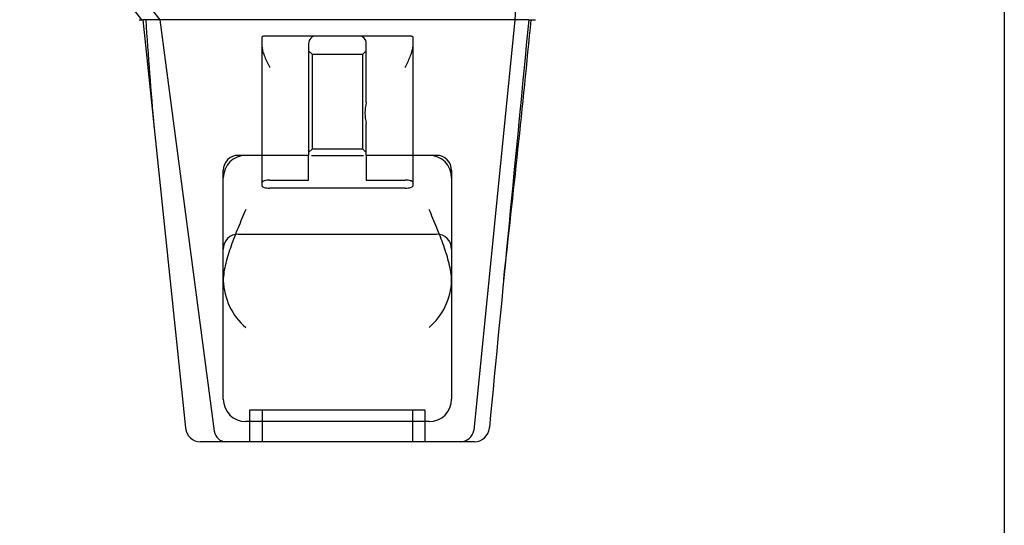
# Model space of a CAD drawing. Header units: inches. Extents: x 1 to 359, y -2 to 239.
# Tile 37 of 68: x 104.48 to 108.4, y 204.13 to 206.14. Entities that reach past the tile are written whole.
import ezdxf
from ezdxf.enums import TextEntityAlignment as Align
from ezdxf.lldxf.tags import DXFTag

# ---------------------------------------------------------------- set-up
doc = ezdxf.new("R2010")
doc.units = ezdxf.units.IN
doc.header["$MEASUREMENT"] = 0
doc.layers.add('Default', color=7, linetype='Continuous')
doc.layers.add('HAN13068', color=7, linetype='Continuous')
doc.styles.add('SEACAD_Times_New_Roman', font='times.ttf')
tags = doc.linetypes.add('HIDDEN2', pattern=[0.1875, 0.125, -0.0625]).pattern_tags.tags
tags[6:7] = [DXFTag(74, 4), DXFTag(75, 0), DXFTag(340, '0'), DXFTag(46, 0.0), DXFTag(50, 0.0), DXFTag(44, 0.0), DXFTag(45, 0.0)]
tags[4:5] = [DXFTag(74, 4), DXFTag(75, 0), DXFTag(340, '0'), DXFTag(46, 0.0), DXFTag(50, 0.0), DXFTag(44, 0.0), DXFTag(45, 0.0)]
doc.dimstyles.new('HAMMOND_(STH_-_300x200)', dxfattribs={"dimtxt": 1.5, "dimasz": 1.875, "dimexe": 0.75, "dimexo": 0.75, "dimgap": 0.375, "dimtad": 0, "dimtih": 1, "dimtoh": 1, "dimzin": 0, "dimdsep": 46, "dimtxsty": 'SEACAD_Times_New_Roman', "dimblk1": '_SE_FILLED', "dimblk2": '_SE_FILLED', "dimsah": 1, "dimcen": 0.75, "dimadec": 0, "dimazin": 0, "dimtfac": 0.8, "dimtofl": 0, "dimtmove": 0, "dimatfit": 3, "dimfxl": 1, "dimtolj": 1, "dimtzin": 0, "dimarcsym": 0})

# ---------------------------------------------------------------- blocks, each defined once
blk = doc.blocks.new('SE3')
at = {"layer": 'HAN13068', "color": 7, "linetype": 'Continuous'}
for p, q in [((104.7505, 206.493), (105.0341, 206.138)), ((104.9515, 206.138), (104.9662, 206.138)), ((105.0341, 206.138), (104.9662, 206.138)), ((105.0796, 206.138), (105.0341, 206.138)), ((105.0341, 206.138), (105.2496, 204.5)), ((105.1713, 206.138), (105.0796, 206.138)), ((106.4487, 206.138), (105.1713, 206.138)), ((106.4487, 206.138), (106.2846, 204.5026)), ((106.4781, 206.138), (106.4487, 206.138)), ((106.4935, 206.138), (106.4781, 206.138)), ((106.5037, 206.138), (106.4935, 206.138)), ((106.5037, 206.138), (106.5312, 206.138)), ((105.1356, 204.5133), (105.1358, 204.5117)), ((106.3466, 204.5121), (106.3468, 204.5141)), ((105.2954, 204.458), (105.1955, 204.458)), ((106.2323, 204.458), (105.2954, 204.458)), ((106.2869, 204.458), (106.2323, 204.458))]:
    blk.add_line(p, q, dxfattribs=at)
at = {"layer": 'HAN13068', "color": 7, "linetype": 'HIDDEN2'}
for p, q in [((105.4414, 205.4916), (105.4414, 206.0693)), ((105.6564, 206.073), (105.4714, 206.073)), ((105.6264, 206.043), (105.6264, 205.598)), ((105.8264, 206.073), (105.6564, 206.073)), ((106.0114, 206.073), (105.8264, 206.073)), ((105.8564, 205.8085), (105.8564, 206.043)), ((106.0414, 206.0693), (106.0414, 205.4916)), ((105.6414, 205.9991), (105.6264, 206.0141)), ((105.6414, 205.6241), (105.6414, 205.9991)), ((105.8414, 205.9991), (105.6414, 205.9991)), ((105.8564, 206.0141), (105.8414, 205.9991)), ((105.8414, 205.9991), (105.8414, 205.6241)), ((105.8564, 205.598), (105.8564, 205.7252)), ((105.6264, 205.6091), (105.6414, 205.6241)), ((105.6414, 205.6241), (105.8414, 205.6241)), ((105.8414, 205.6241), (105.8564, 205.6091)), ((105.6264, 205.598), (105.3464, 205.598)), ((105.6264, 205.4995), (105.6264, 205.5951)), ((105.6374, 205.598), (105.8455, 205.598)), ((106.1364, 205.598), (105.8564, 205.598)), ((105.8564, 205.5951), (105.8564, 205.4995)), ((105.2864, 204.628), (105.2864, 205.538)), ((106.1964, 205.538), (106.1964, 204.628)), ((105.4414, 205.475), (105.4414, 205.4916)), ((105.4714, 205.4995), (105.6264, 205.4995)), ((105.8564, 205.4995), (106.0114, 205.4995)), ((106.0414, 205.4916), (106.0414, 205.475)), ((106.0114, 205.4676), (105.4714, 205.4676)), ((105.3464, 205.2846), (106.1364, 205.2846)), ((106.0914, 204.583), (105.3914, 204.583)), ((105.3914, 204.583), (105.3914, 204.458)), ((105.4414, 204.583), (105.4414, 204.458)), ((106.0414, 204.458), (106.0414, 204.583)), ((106.0914, 204.458), (106.0914, 204.583)), ((106.1064, 204.538), (105.3764, 204.538))]:
    blk.add_line(p, q, dxfattribs=at)
at = {"layer": 'HAN13068', "color": 7, "linetype": 'Continuous'}
for centre, radius, start, end in [((100.8596, 202.8608), 5.2509, 38.6173, 43.7666), ((44.487, 212.1825), 62.3201, 353.478407, 354.434088), ((105.1955, 204.518), 0.06, 185.9929, 270.0075), ((106.2869, 204.518), 0.06, 269.9911, 354.4242), ((106.2303, 204.5133), 0.0554, 272.131, 348.8293)]:
    blk.add_arc(centre, radius, start, end, dxfattribs=at)
at = {"layer": 'HAN13068', "color": 7, "linetype": 'HIDDEN2'}
for centre, radius, start, end in [((120.8765, 207.1352), 15.9299, 183.5892, 185.13371), ((105.6564, 206.043), 0.03, 90, 180), ((105.8264, 206.043), 0.03, 0, 90), ((106.0108, 205.7668), 0.1599, 164.9117, 195.0883), ((105.3764, 205.508), 0.09, 90, 180), ((105.3464, 205.538), 0.06, 90, 180), ((106.1064, 205.508), 0.09, 0, 90), ((106.1364, 205.538), 0.06, 0, 90), ((105.3464, 205.2246), 0.06, 90, 180), ((106.1364, 205.2246), 0.06, 0, 90), ((105.5456, 205.1089), 0.2593, 182.0981, 229.2851), ((105.9373, 205.1089), 0.2593, 310.7149, 357.9019), ((105.3764, 204.628), 0.09, 180, 270), ((106.1064, 204.628), 0.09, 270, 0)]:
    blk.add_arc(centre, radius, start, end, dxfattribs=at)
at = {"layer": 'HAN13068', "color": 7, "linetype": 'Continuous'}
for points in [[(106.4599, 206.493), (106.4562, 206.3747), (106.4524, 206.2563), (106.4487, 206.138)], [(104.9661, 206.138), (105.0226, 205.5964), (105.0791, 205.0549), (105.1356, 204.5133)], [(106.5037, 206.138), (106.4514, 205.5967), (106.3991, 205.0554), (106.3468, 204.5141)]]:
    blk.add_open_spline(points, degree=3, dxfattribs=at)
at = {"layer": 'HAN13068', "color": 7, "linetype": 'HIDDEN2'}
for points, knots in [([(105.4714, 206.073), (105.4674, 206.073), (105.4635, 206.073), (105.4562, 206.0729), (105.4529, 206.0729), (105.4473, 206.0725), (105.4451, 206.0721), (105.4422, 206.071), (105.4414, 206.0703), (105.4414, 206.0693)], [0, 0, 0, 0, 0.25, 0.25, 0.5, 0.5, 0.75, 0.75, 1, 1, 1, 1]), ([(106.0414, 206.0693), (106.0414, 206.0703), (106.0407, 206.071), (106.0377, 206.0721), (106.0355, 206.0725), (106.0272, 206.0731), (106.0194, 206.073), (106.0114, 206.073)], [0, 0, 0, 0, 0.25, 0.25, 0.5, 0.5, 1, 1, 1, 1]), ([(105.4414, 206.0292), (105.4414, 206.0232), (105.4427, 206.0169), (105.4465, 206.0036), (105.449, 205.9968), (105.4575, 205.9763), (105.4645, 205.962), (105.4714, 205.948)], [0, 0, 0, 0, 0.25, 0.25, 0.5, 0.5, 1, 1, 1, 1]), ([(106.0114, 205.948), (106.0183, 205.962), (106.0253, 205.9763), (106.0338, 205.9968), (106.0363, 206.0036), (106.0402, 206.0169), (106.0414, 206.0232), (106.0414, 206.0292)], [0, 0, 0, 0, 0.5, 0.5, 0.75, 0.75, 1, 1, 1, 1]), ([(105.4714, 205.4995), (105.4674, 205.4995), (105.4634, 205.4993), (105.4561, 205.4984), (105.4528, 205.4978), (105.4446, 205.4956), (105.4414, 205.4936), (105.4414, 205.4916)], [0, 0, 0, 0, 0.25, 0.25, 0.5, 0.5, 1, 1, 1, 1]), ([(106.0414, 205.4916), (106.0414, 205.4926), (106.0407, 205.4936), (106.0377, 205.4955), (106.0356, 205.4964), (106.0273, 205.4986), (106.0195, 205.4995), (106.0114, 205.4995)], [0, 0, 0, 0, 0.25, 0.25, 0.5, 0.5, 1, 1, 1, 1]), ([(105.4414, 205.475), (105.4414, 205.4741), (105.4422, 205.4731), (105.4451, 205.4713), (105.4473, 205.4705), (105.4555, 205.4684), (105.4634, 205.4676), (105.4714, 205.4676)], [0, 0, 0, 0, 0.25, 0.25, 0.5, 0.5, 1, 1, 1, 1]), ([(106.0114, 205.4676), (106.0154, 205.4676), (106.0194, 205.4678), (106.0267, 205.4686), (106.03, 205.4691), (106.0383, 205.4712), (106.0414, 205.4731), (106.0414, 205.475)], [0, 0, 0, 0, 0.25, 0.25, 0.5, 0.5, 1, 1, 1, 1]), ([(105.3764, 205.3831), (105.3713, 205.3709), (105.3661, 205.3587), (105.3558, 205.3344), (105.3508, 205.3222), (105.3359, 205.2858), (105.3265, 205.2619), (105.3138, 205.2262), (105.3099, 205.2144), (105.3025, 205.1908), (105.2992, 205.179), (105.2906, 205.144), (105.2867, 205.1214), (105.2864, 205.0994)], [0, 0, 0, 0, 0.125, 0.125, 0.25, 0.25, 0.5, 0.5, 0.625, 0.625, 0.75, 0.75, 1, 1, 1, 1]), ([(106.1964, 205.0994), (106.1961, 205.1214), (106.1922, 205.144), (106.1836, 205.179), (106.1803, 205.1908), (106.173, 205.2144), (106.169, 205.2262), (106.1563, 205.2619), (106.1469, 205.2858), (106.1321, 205.3222), (106.127, 205.3344), (106.1168, 205.3587), (106.1116, 205.3709), (106.1064, 205.3831)], [0, 0, 0, 0, 0.25, 0.25, 0.375, 0.375, 0.5, 0.5, 0.75, 0.75, 0.875, 0.875, 1, 1, 1, 1])]:
    blk.add_open_spline(points, degree=3, knots=knots, dxfattribs=at)
at = {"layer": 'HAN13068', "color": 7, "linetype": 'Continuous'}
blk.add_open_spline([(105.2496, 204.5), (105.2526, 204.4879), (105.2588, 204.4771), (105.2752, 204.4621), (105.2853, 204.458), (105.2954, 204.458)], degree=3, knots=[0, 0, 0, 0, 0.5, 0.5, 1, 1, 1, 1], dxfattribs=at)
blk = doc.blocks.new('DMBLK44')
at = {"layer": 'Default', "linetype": 'Continuous', "transparency": 16777216}
for points in [[(88.2734, 201.7735), (88.2734, 202.3985), (86.3984, 202.086)], [(106.5234, 201.7735), (108.3984, 202.086), (106.5234, 202.3985)]]:
    blk.add_hatch(color=7, dxfattribs=at).paths.add_polyline_path(points)
at = {"layer": 'Default', "color": 7, "linetype": 'Continuous', "transparency": 16777216}
for p, q in [((108.3984, 206.3555), (108.3984, 201.336)), ((86.3984, 206.303), (86.3984, 201.336)), ((86.3984, 202.086), (94.3142, 202.086)), ((100.4827, 202.086), (108.3984, 202.086))]:
    blk.add_line(p, q, dxfattribs=at)
at = {"layer": 'Default', "color": 7, "linetype": 'Continuous', "transparency": 16777216, "style": 'SEACAD_Times_New_Roman'}
for s, p in [('22.00', (94.8392, 202.836)), ('DOO', (94.9991, 200.586))]:
    blk.add_text(s, height=1.5, dxfattribs=at).set_placement(p, align=Align.TOP_LEFT)
blk = doc.blocks.new('_SE_FILLED')
at = {"color": 0}
blk.add_line((0, 0), (-1, 0), dxfattribs=at)
blk.add_solid([(0, 0), (-1, -0.1665), (-1, 0.1665), (0, 0)], dxfattribs=at)

msp = doc.modelspace()

# ---------------------------------------------------------------- block references
at = {"layer": 'Default'}
msp.add_blockref('SE3', (0, 0), dxfattribs=at)

# ---------------------------------------------------------------- dimensions: what is measured, and where the dimension line sits
at = {"layer": 'Default', "color": 7, "linetype": 'Continuous'}
dim = msp.add_linear_dim(base=(86.3984, 202.086), p1=(86.3984, 207.053), p2=(108.3984, 207.1055), angle=0.1367, text='\\A1;<>\\PDOO', dimstyle='HAMMOND_(STH_-_300x200)', dxfattribs=at)
dim.commit()
dim.dimension.update_dxf_attribs({"geometry": 'DMBLK44', "text_midpoint": (97.3984, 202.086), "dimtype": 161})

doc.saveas('drawing.dxf')
